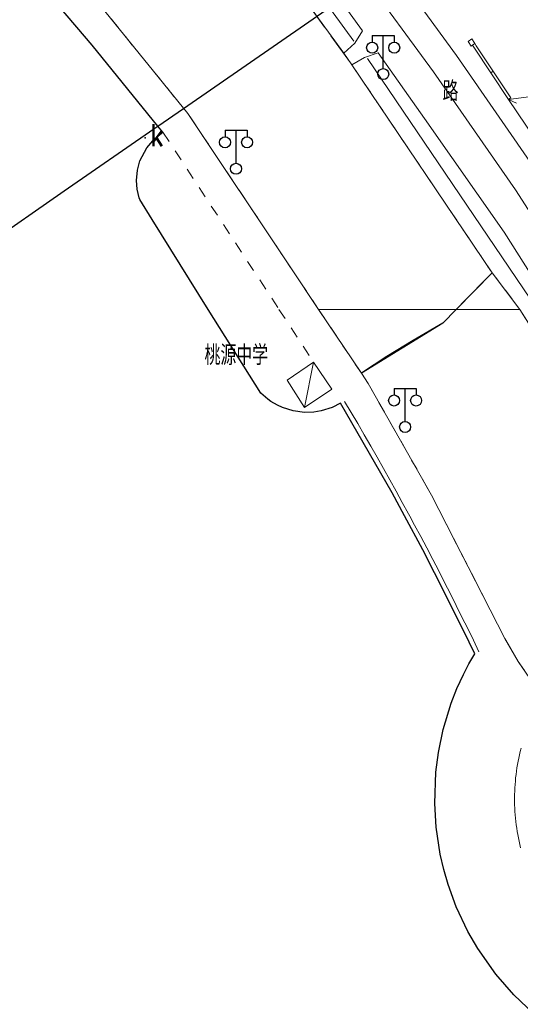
# Model space of a CAD drawing. Extents: x 39508475 to 39522402, y 3783947 to 3795549.
# Tile 161 of 256: x 39518164 to 39518209, y 3790937 to 3791026. Entities that reach past the tile are written whole.
import ezdxf
from ezdxf.enums import TextEntityAlignment as Align

# ---------------------------------------------------------------- set-up
doc = ezdxf.new("R2010")
doc.units = 0
doc.header["$PDSIZE"] = 0.2
for name, pattern in [('X0', [4, 3, -1]), ('X3', [5, 4, -1]), ('X6', [2, 1, -1])]:
    doc.linetypes.add(name, pattern=pattern)
doc.layers.get('0').update_dxf_attribs({"linetype": 'CONTINUOUS'})
for name, color, linetype in [('DLSS', 4, 'CONTINUOUS'), ('JCDL_JMDD_F', 231, 'CONTINUOUS'), ('JCDL_JMDX_F', 231, 'CONTINUOUS'), ('JCDL_JT_ZJ', 100, 'CONTINUOUS'), ('JCDL_ZBM', 3, 'CONTINUOUS'), ('JMD', 6, 'CONTINUOUS'), ('SXSS', 5, 'CONTINUOUS'), ('zdh', 7, 'CONTINUOUS'), ('断面线', 2, 'CONTINUOUS')]:
    doc.layers.add(name, color=color, linetype=linetype)
for name, color, linetype, lineweight in [('JCDL_JMDX', 1, 'CONTINUOUS', 0), ('JCDL_ZBX', 3, 'CONTINUOUS', 0), ('JCDL_ZBX_F', 7, 'CONTINUOUS', 0), ('QT_SYT_ZJ', 7, 'CONTINUOUS', 0)]:
    doc.layers.add(name, color=color, linetype=linetype, lineweight=lineweight)
doc.styles.add('HZ', font='rs', dxfattribs={"width": 0.8, "bigfont": 'hztxt'})
doc.linetypes.add('10422', pattern='A,2,[150,AAA.SHX,S=1,R=0,X=0,Y=1],2,[177,AAA.SHX,S=1,R=0,X=0,Y=0.8],1e-09', length=4)
doc.linetypes.add('X19', pattern='A,4.5,[145,symbolx.shx,S=1,R=0,X=0,Y=1],4.5,-0.5,[146,symbolx.shx,S=1,R=0,X=0,Y=0],-0.5', length=10)
doc.linetypes.add('X49', pattern='A,0,[5,symbolt.shx,S=1,R=0,X=0,Y=0],-10', length=10)

# ---------------------------------------------------------------- blocks, each defined once
blk = doc.blocks.new('3521000')
at = {"color": 0}
for p, q in [((-1, 3.5), (1, 3.5)), ((0, 0.5), (0, 3.5))]:
    blk.add_line(p, q, dxfattribs=at)
at = {"color": 0, "linetype": 'Continuous', "flags": 128}
for points in [[(-1, 3.5), (-1, 2.9)], [(1, 3.5), (1, 2.9)]]:
    blk.add_lwpolyline(points, dxfattribs=at)
at = {"color": 0}
for centre in [(-1, 2.4), (1, 2.4), (0, 0)]:
    blk.add_circle(centre, 0.5, dxfattribs=at)

msp = doc.modelspace()

# ---------------------------------------------------------------- linework, layer by layer
at = {"layer": 'DLSS', "linetype": 'Continuous', "lineweight": 0}
msp.add_lwpolyline([(39518215.83736, 3791000), (39518208.86717, 3791010.83278), (39518201.43911, 3791021.54043), (39518188.57392, 3791039.10477), (39518167.45461, 3791064.71209), (39518156.01013, 3791076.04587), (39518144.94701, 3791087.002), (39518113.57462, 3791116.59326), (39518096.67951, 3791130.29973), (39518077.3601, 3791144.50553), (39518061.39994, 3791155.45661), (39518000.02969, 3791193.81799), (39518000, 3791193.8375)], dxfattribs=at)
at = {"layer": 'DLSS', "linetype": 'Continuous', "lineweight": 20}
for points in [[(39518171.89945, 3791077.53587), (39518171.16699, 3791077.333), (39518166.74301, 3791075.888), (39518166.00368, 3791074.05125), (39518165.662, 3791072.101), (39518168.772, 3791067.10201), (39518190.567, 3791040.675), (39518193.091, 3791037.321), (39518203.507, 3791023.00999), (39518210.977, 3791012.243), (39518218.85395, 3791000)], [(39518183.86, 3791036.176), (39518185.33736, 3791037.0381), (39518186.92599, 3791036.404), (39518195.00101, 3791025.25901), (39518194.29998, 3791024.1351), (39518193.319, 3791023.245)], [(39518194.041, 3791022.172), (39518195.18541, 3791022.83121), (39518196.43, 3791023.273), (39518200.622, 3791017.31701), (39518207.838, 3791006.996), (39518212.29693, 3791000)]]:
    msp.add_lwpolyline(points, dxfattribs=at)
at = {"layer": 'DLSS', "linetype": 'X6', "lineweight": 0}
for points in [[(39518191.01801, 3791000), (39518179.16001, 3791017.761), (39518171.647, 3791027.03301), (39518164.751, 3791035.00101), (39518164.28583, 3791035.62829), (39518164.105, 3791036.38801), (39518164.555, 3791037.565), (39518167.88, 3791040.505)], [(39518194.04199, 3791022.17099), (39518206.753, 3791003.325), (39518209.24932, 3791000)], [(39518176.906, 3791016.05699), (39518187.42358, 3791000)], [(39518187.42358, 3791000), (39518190.56358, 3790995.20622)], [(39518194.89101, 3790994.19899), (39518191.01801, 3791000)], [(39518209.24932, 3791000), (39518213.10899, 3790993.93899), (39518229.10588, 3790967.24582), (39518227.54099, 3790966.308)], [(39518195.499, 3790993.289), (39518201.251, 3790983.148), (39518207.91299, 3790970.136), (39518209.121, 3790968.053), (39518213.235, 3790962.08299)]]:
    msp.add_lwpolyline(points, dxfattribs=at)
at = {"layer": 'DLSS', "linetype": 'X3', "lineweight": 30}
for points in [[(39518206.753, 3791003.325), (39518203.49838, 3791000)], [(39518203.49838, 3791000), (39518202.26799, 3790998.74301), (39518199.59001, 3790997.172), (39518197.21523, 3790995.72544), (39518194.89101, 3790994.19899)]]:
    msp.add_lwpolyline(points, dxfattribs=at)
at = {"layer": 'JCDL_JMDX', "color": 6, "linetype": 'Continuous', "lineweight": 0}
for points in [[(39518204.96699, 3791023.968), (39518205.17357, 3791024.10881)], [(39518204.96699, 3791023.968), (39518205.10401, 3791023.767), (39518208.237, 3791019.045)], [(39518205.17357, 3791024.10881), (39518205.31146, 3791023.90651), (39518208.44532, 3791019.18321)], [(39518206.63593, 3791021.4581), (39518206.84425, 3791021.59632)], [(39518208.237, 3791019.045), (39518208.44532, 3791019.18321)], [(39518189.74297, 3790991.10496), (39518190.56358, 3790995.20622)], [(39518209.32867, 3790951.16656), (39518209.25747, 3790951.46217), (39518209.19119, 3790951.75892), (39518209.12986, 3790952.05673), (39518209.07348, 3790952.35552), (39518209.02207, 3790952.6552), (39518208.97566, 3790952.9557), (39518208.93425, 3790953.25693), (39518208.89784, 3790953.5588), (39518208.86647, 3790953.86124), (39518208.84012, 3790954.16416), (39518208.81881, 3790954.46747), (39518208.80255, 3790954.7711), (39518208.79134, 3790955.07495), (39518208.78518, 3790955.37895), (39518208.78407, 3790955.68301), (39518208.78802, 3790955.98705), (39518208.79702, 3790956.29097), (39518208.81107, 3790956.59471), (39518208.83017, 3790956.89817), (39518208.85431, 3790957.20127), (39518208.88349, 3790957.50393), (39518208.91769, 3790957.80606), (39518208.95691, 3790958.10758), (39518209.00114, 3790958.40841), (39518209.05036, 3790958.70846), (39518209.10456, 3790959.00765), (39518209.16373, 3790959.3059), (39518209.22785, 3790959.60313), (39518209.2969, 3790959.89924), (39518209.37086, 3790960.19417)]]:
    msp.add_lwpolyline(points, dxfattribs=at)
at = {"layer": 'JCDL_JMDX', "color": 6, "linetype": 'X19', "lineweight": 0}
msp.add_lwpolyline([(39518193.37449, 3790991.65127), (39518193.97306, 3790990.64359), (39518194.56711, 3790989.63324), (39518195.15696, 3790988.62043), (39518195.74261, 3790987.60518), (39518196.32404, 3790986.58751), (39518196.90126, 3790985.56744), (39518197.47423, 3790984.54499), (39518198.04297, 3790983.52017), (39518198.60745, 3790982.49301), (39518199.16767, 3790981.46351), (39518199.28, 3790981.25499), (39518199.72362, 3790980.4317), (39518200.27528, 3790979.39759), (39518200.82265, 3790978.3612), (39518201.36572, 3790977.32256), (39518201.90448, 3790976.28167), (39518202.43893, 3790975.23856), (39518202.96904, 3790974.19324), (39518203.49481, 3790973.14573), (39518204.01624, 3790972.09605), (39518204.53332, 3790971.04422), (39518205.04602, 3790969.99026), (39518205.55399, 3790968.934)], dxfattribs=at)
at = {"layer": 'JCDL_JMDX_F', "linetype": 'Continuous', "lineweight": 0}
for points in [[(39518204.90001, 3791024.525), (39518204.568, 3791024.299), (39518204.84601, 3791023.88499), (39518205.178, 3791024.11099), (39518204.90001, 3791024.525)], [(39518208.237, 3791019.045), (39518208.9658, 3791018.71506)]]:
    msp.add_lwpolyline(points, dxfattribs=at)
at = {"layer": 'JCDL_ZBM', "linetype": 'Continuous', "lineweight": 0}
for points in [[(39518203.49838, 3791000), (39518191.01436, 3791000), (39518188.505, 3791003.755), (39518179.16001, 3791017.761), (39518171.647, 3791027.03301), (39518164.751, 3791035.00101), (39518164.28583, 3791035.62829), (39518164.105, 3791036.38801), (39518164.555, 3791037.565), (39518167.88, 3791040.505), (39518172.14301, 3791044.736), (39518175.11, 3791047.50001), (39518182.738, 3791037.747), (39518183.86, 3791036.176), (39518193.319, 3791023.245), (39518194.04199, 3791022.17099), (39518206.753, 3791003.325), (39518203.49838, 3791000)], [(39518209.24932, 3791000), (39518203.49839, 3791000), (39518206.753, 3791003.325), (39518209.24932, 3791000)], [(39518202.26799, 3790998.74301), (39518194.89101, 3790994.19899), (39518191.01436, 3791000), (39518203.49838, 3791000), (39518202.26799, 3790998.74301)], [(39518213.235, 3790962.08299), (39518209.121, 3790968.053), (39518207.91299, 3790970.136), (39518201.251, 3790983.148), (39518195.499, 3790993.289), (39518194.891, 3790994.199), (39518202.268, 3790998.743), (39518203.49839, 3791000), (39518209.24932, 3791000), (39518213.10899, 3790993.93899)]]:
    msp.add_lwpolyline(points, dxfattribs=at)
at = {"layer": 'JCDL_ZBX', "color": 114, "linetype": 'X49', "lineweight": 0, "true_color": 0x009944}
for points in [[(39518185.16553, 3791036.73791), (39518194.22496, 3791024.32136)], [(39518195.44367, 3791022.74969), (39518210.87392, 3791000)]]:
    msp.add_lwpolyline(points, dxfattribs=at)
at = {"layer": 'JCDL_ZBX_F', "color": 114, "linetype": 'X0', "lineweight": 0, "true_color": 0x009944}
msp.add_lwpolyline([(39518175.11, 3791047.50001), (39518182.738, 3791037.747), (39518194.041, 3791022.172)], dxfattribs=at)
at = {"layer": 'JMD', "color": 6, "linetype": 'Continuous', "lineweight": 0}
for points in [[(39518211.192, 3791019.422), (39518211.828, 3791014.44199), (39518211.38199, 3791014.385), (39518208.237, 3791019.045), (39518211.192, 3791019.422)], [(39518189.74297, 3790991.10496), (39518188.15219, 3790993.57372), (39518190.56358, 3790995.20622), (39518192.2096, 3790992.77486), (39518189.74297, 3790991.10496)]]:
    msp.add_lwpolyline(points, dxfattribs=at)
at = {"layer": 'SXSS', "linetype": '10422', "flags": 128}
msp.add_lwpolyline([(39518449.48473, 3790737.8652), (39518441.447, 3790733.275), (39518441.23401, 3790733.11754), (39518440.53084, 3790732.75076), (39518440.27996, 3790732.66579), (39518439.89322, 3790732.57518), (39518439.49862, 3790732.5298), (39518438.96936, 3790732.54064), (39518438.707, 3790732.577), (39518436.662, 3790733.46), (39518433.87201, 3790735.47201), (39518426.351, 3790742.08299), (39518415.254, 3790751.118), (39518399.707, 3790763.136), (39518379.749, 3790779.03799), (39518372.27501, 3790785.57387), (39518360.36681, 3790796.35909), (39518345.27717, 3790811.07064), (39518326.23183, 3790830.33795), (39518255.78288, 3790902.11424), (39518235.85, 3790922.452), (39518234.77605, 3790923.76418), (39518233.05791, 3790926.18279), (39518232.17208, 3790927.62865), (39518231.55519, 3790928.74082), (39518230.798, 3790930.258), (39518229.73735, 3790930.12785), (39518229.02759, 3790930.06598), (39518227.2481, 3790929.99781), (39518223.69639, 3790930.23255), (39518220.55504, 3790930.86308), (39518217.51696, 3790931.88075), (39518213.70861, 3790933.81154), (39518210.54336, 3790936.1151), (39518208.72678, 3790937.82194), (39518207.08466, 3790939.69723), (39518205.44143, 3790942.02384), (39518204.54957, 3790943.56522), (39518203.48533, 3790945.81925), (39518202.75114, 3790947.82594), (39518202.35573, 3790949.19471), (39518202.03703, 3790950.58335), (39518201.66668, 3790953.04833), (39518201.54121, 3790955.18142), (39518201.65107, 3790958.02769), (39518201.88008, 3790959.79371), (39518202.31596, 3790961.88555), (39518203.0426, 3790964.26993), (39518203.56085, 3790965.59708), (39518204.15206, 3790966.89337), (39518204.64227, 3790967.84292), (39518204.99089, 3790968.46424), (39518205.172, 3790968.77099), (39518204.66604, 3790969.82759), (39518202.59546, 3790974.0312), (39518200.453, 3790978.19865), (39518198.815, 3790981.26999), (39518197.67481, 3790983.35521), (39518193.00101, 3790991.478), (39518192.23824, 3790991.09723), (39518191.26253, 3790990.79084), (39518190.58903, 3790990.68189), (39518189.73688, 3790990.65556), (39518188.72249, 3790990.78548), (39518187.7455, 3790991.08775), (39518187.28017, 3790991.30089), (39518186.69161, 3790991.64594), (39518186.41318, 3790991.84328), (39518185.77099, 3790992.404), (39518181.01013, 3791000), (39518175.91501, 3791008.15599), (39518174.80978, 3791009.97604), (39518174.75824, 3791010.12538), (39518174.57262, 3791010.89244), (39518174.50677, 3791011.67888), (39518174.58784, 3791012.62203), (39518174.81422, 3791013.46183), (39518175.42943, 3791014.64913), (39518176.15453, 3791015.4814), (39518176.90599, 3791016.05692), (39518176.44947, 3791016.61859), (39518170.488, 3791023.95199), (39518157.722, 3791038.938), (39518157.4625, 3791040.03786), (39518157.32633, 3791041.38675), (39518157.38317, 3791042.74133), (39518157.57772, 3791043.85451), (39518146.18148, 3791045.56442), (39518146.93326, 3791046.09172), (39518147.68505, 3791046.61903), (39518148.33873, 3791047.26398), (39518148.9924, 3791047.90893), (39518149.35075, 3791048.40529), (39518149.64756, 3791048.81639), (39518148.39507, 3791049.21139), (39518146.2295, 3791049.95385), (39518142.77179, 3791051.56288), (39518140.80917, 3791052.74146), (39518139.24882, 3791053.83937), (39518137.19269, 3791055.54363), (39518134.49532, 3791058.35119), (39518133.13987, 3791060.09613), (39518132.28324, 3791061.35953), (39518130.44235, 3791064.69956), (39518129.69049, 3791066.45308), (39518129.17343, 3791067.88925), (39518128.73095, 3791069.41923), (39518128.43949, 3791070.59437), (39518126.70989, 3791069.24333), (39518125.28107, 3791067.47443), (39518123.365, 3791076.923), (39518119.27251, 3791078.92722), (39518116.00501, 3791080.71503), (39518112.10907, 3791083.49032), (39518107.50253, 3791087.64618), (39518102.45174, 3791092.54609), (39518097.621, 3791098.276), (39518098.716, 3791098.99899)], dxfattribs=at)
at = {"layer": 'zdh', "linetype": 'Continuous'}
msp.add_point((39518175.28, 3791015.55, 35.484), dxfattribs=at)
at = {"layer": '断面线', "color": 1, "flags": 128}
msp.add_lwpolyline([(39518160.80268, 3791005.78877), (39518167.94889, 3791010.73498), (39518176.08334, 3791016.36517), (39518176.44947, 3791016.61859), (39518178.77913, 3791018.23104), (39518192.97435, 3791028.05616), (39518197.53617, 3791031.21359)], dxfattribs=at)

# ---------------------------------------------------------------- block references
at = {"layer": 'JCDL_JMDD_F'}
for p in [(39518196.87315, 3791021.33428), (39518183.53225, 3791012.75084), (39518198.86024, 3790989.33423)]:
    msp.add_blockref('3521000', p, dxfattribs=at)

# ---------------------------------------------------------------- texts
at = {"layer": 'JCDL_JT_ZJ', "style": 'HZ', "width": 0.8}
msp.add_text('路', height=1.8, dxfattribs=at).set_placement((39518202.26105, 3791018.34419), align=Align.BOTTOM_LEFT)
at = {"layer": 'QT_SYT_ZJ', "style": 'HZ', "width": 0.8}
msp.add_text('桃源中学', height=1.8, dxfattribs=at).set_placement((39518180.6754, 3790994.40405), align=Align.BOTTOM_LEFT)
at = {"layer": 'zdh', "linetype": 'Continuous', "style": 'HZ', "width": 0.8}
msp.add_text('k', height=2, dxfattribs=at).set_placement((39518175.78, 3791014.8, 35.484))

doc.saveas('drawing.dxf')
